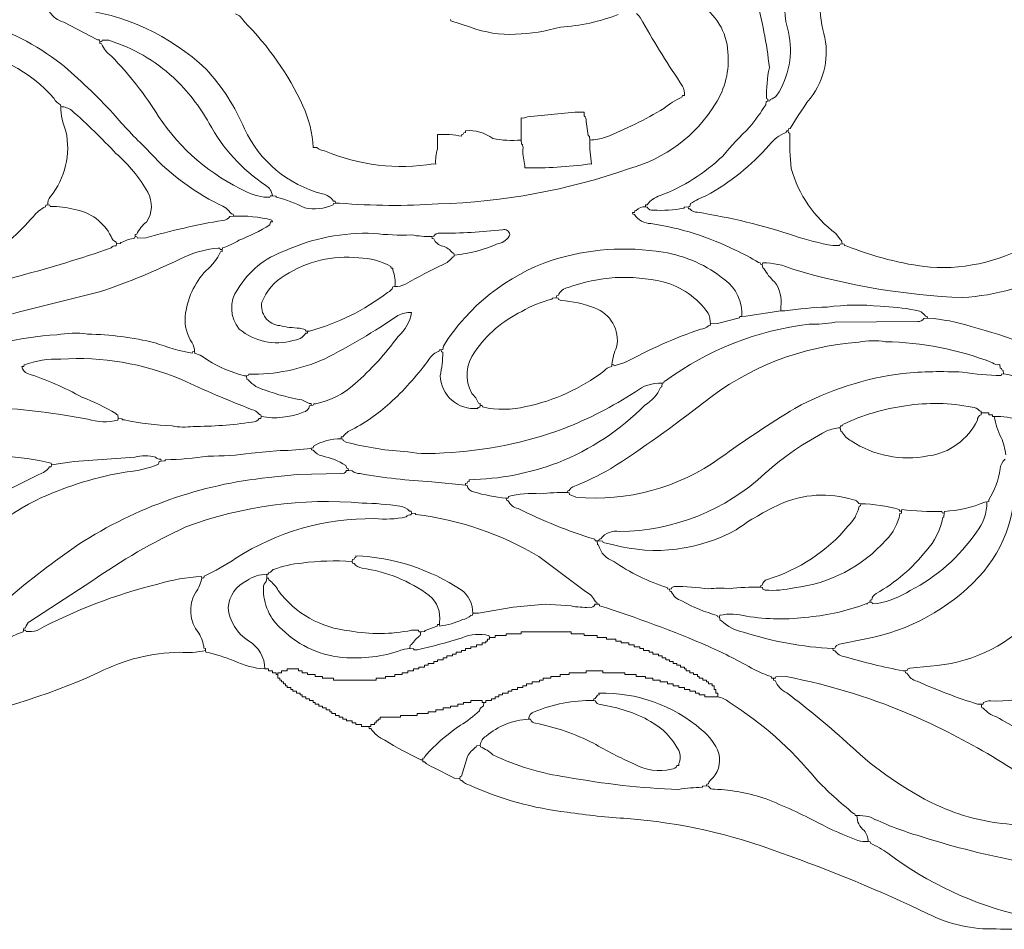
# Model space of a CAD drawing. Header units: millimetres. Extents: x 3818 to 296698, y 517 to 278183.
# Tile 2 of 5: x 112352 to 235159, y 517 to 113968. Entities that reach past the tile are written whole.
import ezdxf

# ---------------------------------------------------------------- set-up
doc = ezdxf.new("R2010")
doc.units = ezdxf.units.MM
for name, color, linetype, lineweight in [('01_MAIN_BUILDING_CLOSED', 7, 'Continuous', 13), ('03_POOLS_AND_WATER', 7, 'Continuous', 13), ('04_PATHS_ISLANDS_AND_BRIDGES', 7, 'Continuous', 13)]:
    doc.layers.add(name, color=color, linetype=linetype, lineweight=lineweight)

msp = doc.modelspace()

# ---------------------------------------------------------------- linework, layer by layer
at = {"layer": '01_MAIN_BUILDING_CLOSED', "linetype": 'Continuous'}
for points in [[(139286, 114714, -0.1702769), (140344, 113723, -0.0895648), (147667, 103223, -0.0979577), (148958, 98032), (149412, 98023, 0.1867075), (150373, 97595, 0.13882), (163979, 95975), (164236, 95949, -0.083211), (164444, 97825), (164468, 99653, -0.0620759), (167477, 99421), (167481, 99654), (167681, 99684), (167739, 99856), (167939, 99886), (167940, 100116, -0.1885793), (171355, 99133, 0.0635699), (174884, 98958), (174884, 101736, 0.2393215), (175675, 101871), (181591, 102420), (182755, 102431), (182760, 101973, -0.2949113), (183001, 101288), (183276, 99507), (183409, 99417), (183449, 98958, 0.0631981), (185426, 99297, 0.0403712), (192696, 102906, -0.0555864), (194970, 104335), (195017, 104519), (195255, 104514, 0.1150463), (195037, 105690, -0.0187493), (190062, 113673, 0.1236152), (189295, 114723)], [(187009, 114611, -0.0747689), (179790, 113034, -0.0596299), (174188, 112155, -0.1007685), (168580, 113024), (166145, 113830), (166094, 114011)]]:
    msp.add_lwpolyline(points, format="xyb", dxfattribs=at)
at = {"layer": '03_POOLS_AND_WATER', "linetype": 'Continuous'}
msp.add_lwpolyline([(237079, 128978, 0.1877618), (222988, 131410, 0.1422519), (212442, 125058, 0.1196315), (208048, 117878, 0.1264792), (208236, 112403, -0.2042215), (206794, 104549, -0.1897317), (205957, 104032), (205909, 103845), (205671, 103819), (205651, 104062), (205480, 104126, -0.054251), (205854, 107986, 0.0450172), (204116, 116847, -0.2602064), (206366, 124653, -0.0627068), (214070, 131300, -0.156315), (226042, 135763, -0.1048818), (234805, 133665), (234998, 133637), (235079, 133494), (235532, 133449)], format="xyb", dxfattribs=at)
for points in [[(169792, 65856), (169766, 66093), (169577, 66140, 0.1236773), (168743, 67354, -0.2904307), (169111, 72556, -0.1281756), (174962, 77585, -0.0729783), (178740, 79103), (178826, 79240), (179282, 79282), (179517, 79254), (179562, 79063), (179876, 78933, -0.0829028), (184041, 78022, -0.3765865), (186809, 73144, 0.0765606), (186227, 70949), (186187, 70726, 0.1933782), (185203, 70121, -0.1109654), (175486, 65718, -0.1140646), (170096, 65662), (170034, 65836)], [(161227, 52431), (161187, 52208, 0.2326007), (160542, 51949, -0.0749051), (156597, 51736, 0.1462535), (139310, 46802, -0.0348154), (135354, 44543), (135306, 44355), (135069, 44329, -0.1104869), (134305, 42547, 0.3147895), (134676, 37454, -0.1157167), (135335, 35602), (135511, 35543), (135532, 35301), (135579, 35084, -0.0444819), (139090, 33997, 0.0951181), (142940, 32986, 0.2639823), (140888, 36490, -0.2263436), (138336, 40624, -0.2670181), (140718, 44004, -0.1526826), (143171, 44792), (143403, 44823), (143440, 45021), (143614, 45071), (143980, 45375, -0.067195), (147551, 46199, -0.0467095), (153819, 46412), (153852, 46642), (154057, 46673), (154099, 46845), (154285, 46876), (154282, 47106, -0.1352899), (167403, 42866, -0.2430526), (168866, 39931), (169580, 39938), (173892, 40691), (177904, 41073), (181122, 40844, 0.061984), (183393, 40682, 0.3582902), (184141, 41060), (184375, 41088), (184349, 41325), (184160, 41371, 0.1743448), (182921, 42643), (177100, 47007, 0.1053828), (161775, 52257), (161685, 52391)]]:
    msp.add_lwpolyline(points, format="xyb", close=True, dxfattribs=at)
at = {"layer": '04_PATHS_ISLANDS_AND_BRIDGES', "linetype": 'Continuous'}
for points in [[(239236, 86459, -0.1559041), (225910, 83086, -0.067667), (215435, 85778), (215227, 85794), (215171, 85973), (214931, 85995), (214871, 86434), (214709, 86495), (214158, 87306, -0.1699267), (208594, 95399, -0.0397554), (208409, 99809), (208237, 99873), (208218, 100116), (208247, 100349), (208442, 100390, -0.0322752), (211319, 104653, 0.2299804), (212520, 112751, -0.2282317), (214329, 121551, -0.2663691), (227893, 127893, -0.2139281), (237665, 123545, -0.1454009)], [(208048, 117878, 0.1264792), (208236, 112403, -0.2042215), (206794, 104549, -0.1897317), (205957, 104032), (205909, 103845), (205671, 103819), (205454, 103774), (205408, 103361, -0.0284868), (203387, 100548, 0.0341611), (200042, 96949, -0.098365), (192239, 92021, 0.1657667), (190625, 90892), (190425, 90856), (190394, 90625), (190628, 90597, 0.3564128), (191378, 90217, 0.0622151), (195168, 90453), (195259, 90585), (195718, 90625), (195942, 90664), (196028, 91036, -0.0613438), (198024, 92023, 0.0859023), (205845, 98322, -0.1384417), (207931, 99904), (207980, 100091), (208218, 100116), (208247, 100349), (208442, 100390, -0.0322752), (211319, 104653, 0.2299804), (212520, 112751, -0.2282317), (214329, 121551, -0.2663691)], [(104220, 59438, -0.079548), (116277, 58669), (116319, 58449), (119166, 58844), (126712, 59399, -0.1396866), (129292, 59394, 0.2326037), (129937, 59135), (129977, 58912), (130435, 58952), (130527, 59084, 0.0319463), (135832, 59538, 0.0368012), (141252, 59905), (144860, 60233, 0.0383148), (148727, 60532), (148959, 60563), (148996, 60762, -0.1416107), (152431, 61690), (152462, 61921), (152663, 61956, -0.1463474), (153821, 62846, 0.0684606), (158813, 66419, 0.0525157), (163474, 71711, -0.1821169), (164644, 72589), (164693, 72776), (164931, 72801), (165148, 72846), (165195, 73258, -0.1728109), (178760, 83972, -0.1180399), (192604, 84965, -0.1319565), (200285, 81535, -0.2530489), (202431, 76968), (202924, 76973), (207292, 77662), (207292, 78160, 0.2085295), (206496, 81265, -0.0881236), (205183, 82934), (205029, 83003), (204977, 83449), (204739, 83474), (204690, 83661), (204495, 83689, 0.0363297), (201637, 85202, 0.0803727), (191089, 88543, -0.2442226), (189028, 89676), (188825, 89710), (188773, 89931), (189018, 89940), (189059, 90132), (189239, 90177, -0.225732), (190394, 90625), (190425, 90856), (190625, 90892, -0.1657667), (192239, 92021, 0.098365), (200042, 96949, -0.0341611), (203387, 100548, 0.0284868), (205408, 103361), (205454, 103774), (205671, 103819), (205651, 104062), (205480, 104126, -0.054251), (205854, 107986, 0.0450172), (204116, 116847, -0.2602064)], [(196983, 115964, -0.2567787), (200676, 109935, -0.1680022), (199116, 103430, -0.1894417), (188398, 95399, -0.0770926), (164567, 90989, -0.0370867), (152234, 91088), (151736, 91088), (151502, 91059), (151459, 90867, -0.1551727), (147896, 90488, 0.0601626), (144401, 91827), (144319, 91969), (143866, 92014), (143623, 91994), (143560, 91823, -0.1291099), (140658, 92510, -0.140798), (129680, 101902, 0.0533721), (123785, 109433, -0.1261445), (122553, 110943), (122364, 110990), (122338, 111227), (122297, 111448), (122076, 111464), (117837, 113671, -0.1677137), (116088, 114895)], [(119260, 115325, -0.1640386), (135590, 107812, -0.0888877), (140395, 100349, 0.2235682), (150112, 92241, -0.1925296), (151504, 91354), (151705, 91319), (151736, 91088), (152234, 91088, 0.0370867), (164567, 90989, 0.0770926), (188398, 95399, 0.1894417), (199116, 103430, 0.1680022), (200676, 109935, 0.2567787), (196983, 115964, 0.1809224)], [(116088, 114895, 0.1677137), (117837, 113671), (122076, 111464), (122297, 111448), (122338, 111227), (122581, 111247), (122643, 111418), (123463, 111398, -0.11138), (131524, 106755, -0.0730632), (135995, 101041, 0.1240613), (143066, 93298, -0.2160774), (143866, 92014), (144319, 91969), (144401, 91827, -0.0601626), (147896, 90488, 0.1551727), (151459, 90867), (151502, 91059), (151736, 91088), (151705, 91319), (151504, 91354, 0.1925296), (150112, 92241, -0.2235682), (140395, 100349, 0.0888877), (135590, 107812, 0.1640386), (119260, 115325, 0.0543817)], [(189295, 114723, -0.1236152), (190062, 113673, 0.0187493), (195037, 105690, -0.1150463), (195255, 104514), (195017, 104519), (194970, 104335, 0.0555864), (192696, 102906, -0.0403712), (185426, 99297, -0.0631981), (183449, 98958, 0.0388735), (183681, 95949), (183418, 95979, -0.0416243), (175347, 95486), (175374, 95744, -0.0571966), (175094, 97776, 0.3046871), (174924, 98500), (174884, 98958, -0.0635699), (171355, 99133, 0.1885793), (167940, 100116), (167939, 99886), (167739, 99856), (167681, 99684), (167481, 99654), (167477, 99421, 0.0620759), (164468, 99653), (164444, 97825, 0.083211), (164236, 95949), (163979, 95975, -0.13882), (150373, 97595, -0.1867075), (149412, 98023), (148958, 98032, 0.0979577), (147667, 103223, 0.0895648), (140344, 113723, 0.1702769), (139286, 114714)], [(166094, 114011), (166145, 113830), (168580, 113024, 0.1007685), (174188, 112155, 0.0596299), (179790, 113034, 0.0747689), (187009, 114611, -0.0846735)], [(104975, 110067, -0.1983059), (116634, 104134, 0.169991), (117446, 103356), (117477, 103125, -0.1602657), (118848, 102644, -0.023511), (124363, 97280, -0.0893183), (128319, 92439, -0.289581), (128170, 88728, 0.1208354), (126951, 87205), (126762, 87158), (126736, 86921), (126979, 86901), (127042, 86730), (128087, 86740, -0.0309805), (137685, 88935, 0.2060817), (138564, 89410), (139005, 89468), (138973, 89699), (138773, 89734, 0.1415992), (137229, 90933, -0.0984998), (128183, 97859, -0.0258536), (124016, 102257, 0.0299912), (117508, 108481, 0.0932262), (107086, 113799)], [(107086, 113799, -0.0932262), (117508, 108481, -0.0299912), (124016, 102257, 0.0258536), (128183, 97859, 0.0984998), (137229, 90933, -0.1415992), (138773, 89734), (138973, 89699), (139005, 89468, -0.0711883), (143806, 88979), (143866, 88773), (143627, 88750), (143544, 88378, -0.0498298), (139700, 86458, -0.0760729), (137657, 85522), (137616, 85301), (137587, 85067), (137394, 85024, -0.1158576), (135606, 82681, 0.1656413), (132992, 76962, 0.1757147), (133860, 73678, -0.1479462), (134144, 72569), (134185, 72348, -0.109313), (135837, 71485, 0.078152), (140371, 69569), (140625, 69560), (140868, 69580), (140931, 69752, 0.1098267), (150347, 71644, 0.0310757), (159520, 77054, -0.1470759), (161227, 77431, -0.1713149), (159556, 74471, -0.055689), (154149, 68537, -0.1328955), (149251, 66055), (149031, 66051), (148969, 65877), (148727, 65856), (148503, 65818, -0.3034767), (147714, 65017, -0.1409048), (142477, 64468), (142444, 64237), (142240, 64207, -0.234348), (141313, 63780, -0.039813), (133981, 63243, -0.0834951), (131360, 63305, -0.0458322), (125414, 64055), (125201, 64063), (125111, 64196), (124653, 64236), (124610, 64016, -0.1309561), (120851, 64138, 0.0289886), (109143, 65625, 0.040891)], [(101946, 78405, -0.0268624), (112410, 82035, 0.0199825), (123749, 85501, -0.2469029), (124381, 85773), (124421, 85995), (124390, 86227, -0.224084), (123743, 86939, 0.2400172), (119229, 90294, 0.0765028), (116163, 90665), (116099, 90837), (115856, 90856), (115620, 90831), (115573, 90642, 0.1261445), (114063, 89410, -0.047794), (108032, 83866, -0.1763602)], [(239236, 86459, -0.1559041), (225910, 83086, -0.067667), (215435, 85778), (215227, 85794), (215171, 85973), (214931, 85995), (214688, 85976), (214624, 85804), (213782, 85801, -0.0429672), (209004, 87014, 0.040024), (196894, 89949, -0.2414824), (195955, 90364), (195750, 90395), (195718, 90625), (195259, 90585), (195168, 90453, -0.0622151), (191378, 90217, -0.3564128), (190628, 90597), (190394, 90625, 0.225732), (189239, 90177), (189059, 90132), (189018, 89940), (188773, 89931), (188825, 89710), (189028, 89676, 0.2442226), (191089, 88543, -0.0803727), (201637, 85202, -0.0363297), (204495, 83689), (204690, 83661), (204739, 83474), (204977, 83449), (205028, 83661, -0.1018412), (208780, 82854, 0.0626058), (229953, 79307, 0.0525829), (236082, 80353, 0.0721817)], [(103310, 73542, -0.080126), (112484, 77563), (122301, 80014, 0.0318533), (132961, 84400, -0.0831285), (137088, 85488), (137310, 85492), (137373, 85321), (137616, 85301), (137657, 85522, 0.0760729), (139700, 86458, 0.0498298), (143544, 88378), (143627, 88750), (143866, 88773), (143806, 88979, 0.0711883), (139005, 89468), (138564, 89410, -0.2060817), (137685, 88935, 0.0309805), (128087, 86740), (127042, 86730), (126979, 86901), (126736, 86921), (126690, 86704, 0.1049747), (125149, 86211), (124955, 86183), (124875, 86040), (124421, 85995), (124381, 85773, 0.2469029), (123749, 85501, -0.0199825), (112410, 82035, 0.0268624), (101946, 78405)], [(244451, 70843, 0.0405061), (231035, 75711, 0.0624087), (225579, 76736), (225137, 76679, -0.2659664), (224365, 76328), (214047, 76230, -0.0386789), (210832, 75973, 0.1321483), (192919, 68914), (192745, 68864), (192709, 68665), (192477, 68634), (192426, 68186), (192275, 68114, -0.1643909), (190344, 65906, -0.1039396), (179478, 58716, -0.0864269), (168403, 56597), (168406, 56367), (168219, 56336), (168177, 56164), (167972, 56133), (167940, 55903), (168164, 55864, 0.3200781), (168973, 55084, 0.0500212), (173032, 54282), (173267, 54311), (173312, 54502, -0.0893664), (177256, 54825, -0.0376506), (180671, 54977), (180703, 55208), (180904, 55243, -0.2348333), (181355, 55686, 0.0312242), (186040, 57942, 0.0224037), (197669, 66220, -0.1520821), (217002, 73738, -0.0952424), (220323, 73795, -0.0903888), (233678, 71178, 0.223003), (234606, 70949), (234630, 70514), (234794, 70454), (234844, 70288), (235009, 70230), (235069, 69792, -0.0714813), (239102, 68501, -0.0681902)], [(109143, 65625, -0.0289886), (120851, 64138, 0.1309561), (124610, 64016), (124653, 64236), (124588, 64670), (124416, 64721), (124336, 64863, 0.0409075), (120122, 66882, 0.0502054), (113342, 69822, -0.2778734), (112616, 70718), (112856, 70721), (112900, 70908, -0.0940791), (117477, 71643, -0.1148499), (132523, 69097, 0.018943), (141281, 65355, -0.1767208), (142242, 64731), (142445, 64698), (142477, 64468, 0.1409048), (147714, 65017, 0.3034767), (148503, 65818), (148727, 65856), (148687, 66079), (148470, 66098), (147556, 66538, -0.0531342), (143007, 67775, -0.179194), (140856, 69070), (140688, 69125), (140625, 69560), (140371, 69569, -0.078152), (135837, 71485, 0.109313), (134185, 72348), (134144, 72569), (133903, 72552), (133847, 72387, -0.0482597), (129233, 73677, 0.0534339), (120817, 74752, 0.0842319), (117002, 74665, 0.0886267), (103192, 71346, -0.1160163)], [(239102, 68501, 0.0714813), (235069, 69792), (234827, 69772), (234763, 69600, -0.0448429), (229965, 70011, 0.0341328), (222503, 69858, 0.093981), (209045, 65492, 0.0215962), (199726, 59302, -0.1793698), (181727, 54411), (180946, 54753), (180905, 54947), (180671, 54977, 0.0376506), (177256, 54825, 0.0893664), (173312, 54502), (173267, 54311), (173032, 54282), (173059, 54046), (173249, 54001, 0.2363338), (174521, 52993, 0.0416977), (184086, 49168), (184137, 48983), (184375, 48958), (184606, 48958), (184638, 49190), (184838, 49225, -0.2984603), (187154, 50115, 0.185878), (205341, 57391, -0.0646226), (213022, 62672, -0.089758), (214699, 63079), (214734, 63307), (214943, 63333), (215014, 63486, -0.0763432), (222843, 65814, -0.0891808), (231146, 65637, -0.2247064), (232054, 65192), (232259, 65161), (232292, 64931), (233218, 64931), (233218, 64699), (233681, 64699), (233681, 64468), (233912, 64468, -0.1737848), (239878, 62581)], [(235336, 59677, 0.0713959), (234769, 61853, -0.0816434), (233912, 64468), (233681, 64468), (233681, 64699), (233218, 64699), (233218, 64931), (232292, 64931), (232263, 64697, 0.3067898), (231802, 64028, -0.2541342), (225634, 59551, -0.194613), (216054, 61424, -0.1422942), (214908, 62566), (214752, 62633), (214699, 63079, 0.089758), (213022, 62672, 0.0646226), (205341, 57391, -0.185878), (187154, 50115, 0.2984603), (184838, 49225), (184638, 49190), (184606, 48958), (185055, 48909), (185131, 48761), (186428, 48465, 0.1936594), (201723, 50361, -0.0424814), (207128, 53521, -0.1856733), (216330, 54065, -0.3155208), (217011, 53617), (217245, 53588, -0.0676537), (222049, 52871), (222100, 52687), (222338, 52662), (222387, 52871, 0.0366983), (227356, 52622), (227419, 52450), (227662, 52431), (227713, 52642, 0.0876868), (232738, 53805), (232986, 53819), (233209, 53860), (233228, 54076, 0.1058297), (234643, 57949, -0.2088714), (235269, 59140)], [(239878, 62581, 0.1737848), (233912, 64468, 0.0816434), (234769, 61853, -0.0713959), (235336, 59677)], [(110699, 41616, -0.0273219), (119745, 48542, -0.1189479), (143366, 56866), (146943, 57223), (152372, 57347, 0.3563992), (153122, 57726), (153356, 57755), (153330, 57991), (153140, 58036), (153019, 58360, 0.0958075), (150060, 59551, -0.1575881), (148962, 60269), (148759, 60302), (148727, 60532, -0.0383148), (144860, 60233), (141252, 59905, -0.0368012), (135832, 59538, -0.0319463), (130527, 59084), (130435, 58952), (129977, 58912), (129750, 58876), (129647, 58521, -0.0817056), (125754, 57579, 0.064516), (115085, 54360, 0.1295477), (104041, 45264, -0.1829533)], [(104041, 45264, -0.1295477), (115085, 54360, -0.064516), (125754, 57579, 0.0817056), (129647, 58521), (129750, 58876), (129977, 58912), (129937, 59135, -0.2326037), (129292, 59394, 0.1396866), (126712, 59399), (119166, 58844), (116319, 58449), (116288, 58218), (116087, 58183, -0.1690127), (114731, 57259), (109639, 54713, -0.1282424)], [(235269, 59140, 0.2088714), (234643, 57949, -0.1058297), (233228, 54076), (233209, 53860), (232986, 53819, -0.1776257), (231671, 50042, -0.1259183), (223425, 42778, -0.0921239), (219335, 41139), (218708, 41129), (218646, 41300), (218403, 41319), (218162, 41297), (218106, 41118), (217899, 41102, -0.0669601), (210764, 39468, -0.0734087), (202993, 39567, 0.1189892), (199695, 39688), (199653, 39468), (199716, 39032), (199885, 38979, 0.1431714), (202637, 37590, 0.0665218), (213773, 35532), (214005, 35563, -0.2965159), (214624, 36073), (217895, 36735, 0.1568198), (231961, 44428, 0.227893), (236239, 58229, 0.2247185)], [(240147, 23975, -0.0285224), (234186, 27010, -0.1294005), (232524, 28099), (232355, 28153), (232292, 28588), (231811, 28606, -0.0293412), (224289, 31465, -0.236375), (223017, 32473), (222827, 32518), (222801, 32755), (222543, 32760, -0.0270558), (215303, 34516, -0.207681), (214005, 35267), (213805, 35301), (213773, 35532, -0.0665218), (202637, 37590, -0.1431714), (199885, 38979), (199716, 39032), (199653, 39468), (199412, 39490), (199356, 39669, -0.0628519), (194947, 41474, -0.2236001), (193618, 42657), (193429, 42703), (193403, 42940), (193162, 42962), (193107, 43142, -0.0750872), (186446, 46400, -0.2540463), (184563, 48425), (184420, 48505), (184375, 48958), (184137, 48983), (184086, 49168, -0.0416977), (174521, 52993, -0.2363338), (173249, 54001), (173059, 54046), (173032, 54282, -0.0500212), (168973, 55084, -0.3200781), (168164, 55864), (167940, 55903), (163749, 56342, -0.0326916), (154814, 57360, -0.191118), (153810, 57710), (153356, 57755), (153122, 57726, -0.3563992), (152372, 57347), (146943, 57223), (143366, 56866, 0.1189479), (119745, 48542, 0.0273219), (110699, 41616, -0.0851163)], [(236239, 58229, -0.227893), (231961, 44428, -0.1568198), (217895, 36735), (214624, 36073, 0.2965159), (214005, 35563), (213773, 35532), (213805, 35301), (214005, 35267, 0.207681), (215303, 34516, 0.0270558), (222543, 32760), (222801, 32755), (223035, 32783), (223080, 32974), (223395, 33104), (225909, 33350, 0.1862941), (238484, 39063, 0.18536)], [(110951, 36734, -0.0904756), (112806, 37626), (112847, 37847), (112873, 38084), (113062, 38131, -0.1943032), (113621, 38925), (121339, 43939, -0.0430944), (133085, 50711, -0.1111353), (155076, 53687, -0.02841), (159783, 53301, -0.1771679), (160984, 52686), (161192, 52659), (161227, 52431), (161685, 52391), (161775, 52257, -0.1053828), (177100, 47007), (182921, 42643, -0.1743448), (184160, 41371), (184349, 41325), (184375, 41088), (184613, 41063), (184663, 40878, -0.0252784), (198295, 35795, -0.0241239), (203975, 32910, 0.0427473), (206079, 32040), (206128, 31854), (206366, 31829), (206609, 31849), (206672, 32020), (207964, 32033, -0.0566712), (224190, 26968, -0.068072), (243576, 15104, -0.0816787)], [(101261, 26285, 0.0703848), (122271, 32590, -0.1132157), (132292, 35069, 0.0777343), (135532, 35301), (135511, 35543), (135335, 35602, 0.1157167), (134676, 37454, -0.3147895), (134305, 42547, 0.1104869), (135069, 44329), (135018, 44540, 0.0556577), (129572, 43576, 0.0609426), (114512, 37804, -0.095346), (113153, 37656), (113090, 37828), (112847, 37847), (112806, 37626, 0.0904756), (110951, 36734, -0.0501153)], [(236061, 13608, -0.0899273), (226672, 16024, -0.0741815), (215989, 23396, 0.0245896), (208020, 30011, -0.1948838), (206578, 31543), (206391, 31591), (206366, 31829), (206128, 31854), (206079, 32040, -0.0427473), (203975, 32910, 0.0241239), (198295, 35795, 0.0252784), (184663, 40878), (184613, 41063), (184375, 41088), (184141, 41060, -0.3582902), (183393, 40682, -0.061984), (181122, 40844), (177904, 41073), (173892, 40691), (169580, 39938), (168866, 39931), (168831, 39703), (168621, 39677, -0.1539789), (167574, 39139, -0.074685), (164745, 38335), (164699, 38542), (164461, 38517), (164412, 38331), (162918, 37804), (162838, 37661), (162384, 37616), (162322, 37180, 0.0935279), (161227, 36023), (161058, 35968), (160995, 35532), (161452, 35495), (161538, 35368), (161928, 35389, 0.0249392), (167523, 36875, -0.1586453), (170906, 37141), (170949, 36921), (171644, 36921), (171644, 37153), (173032, 37153), (173032, 37384), (174884, 37384), (174884, 37616), (181134, 37616), (181134, 37384), (182755, 37384), (182755, 37153), (184375, 37153), (184375, 36921), (185532, 36921), (185532, 36690), (186690, 36690), (186690, 36458), (187384, 36458), (187384, 36227), (188310, 36227), (188310, 35995), (189005, 35995), (189005, 35764), (189699, 35764), (189699, 35532), (190162, 35532), (190162, 35301), (190856, 35301), (190856, 35069), (191319, 35069), (191319, 34838), (192014, 34838), (192014, 34606), (192477, 34606), (192477, 34375), (192940, 34375), (192940, 34144), (193403, 34144), (193403, 33912), (193866, 33912), (193866, 33681), (194329, 33681), (194329, 33449), (194792, 33449), (194792, 33218), (195255, 33218), (195255, 32986), (195486, 32986), (195486, 32755), (195949, 32755), (195949, 32523), (196412, 32523), (196412, 32292), (196875, 32292), (196875, 32060), (197106, 32060), (197106, 31829), (197569, 31829), (197569, 31597), (198032, 31597), (198032, 31366), (198264, 31366), (198264, 31134), (198727, 31134), (198727, 30903), (198958, 30903), (198958, 30440), (199190, 30440), (199190, 29977), (199421, 29977), (199421, 29514, -0.1438292), (200822, 28831, -0.0842141), (211632, 19271, 0.0319067), (216340, 14979), (216514, 14929), (216551, 14730), (216782, 14699, -0.0716918), (218278, 14573, 0.0370259), (224277, 12240, 0.0274431), (236409, 9094, -0.1617873)], [(238318, 785, -0.0701338), (234144, 579, -0.1279448), (225612, 2463, 0.0277717), (207263, 10041, 0.0714211), (188178, 14335, -0.0222999), (180634, 15125, -0.0770425), (168480, 18480, -0.1427881), (167489, 19074), (167280, 19101), (167245, 19329), (167270, 19567), (167455, 19617), (168201, 22077, -0.1159161), (169301, 23264), (169356, 23433), (169792, 23495), (169826, 23267, -0.0824805), (171369, 22295, 0.0803613), (180615, 19504, 0.0374335), (194536, 17964, -0.0313346), (197483, 18231), (197574, 18363), (198032, 18403), (198267, 18374, 0.3557395), (199016, 17994, -0.0713902), (205440, 16782, -0.0266246), (211954, 13806, 0.0326823), (216903, 11583, 0.0806178), (218171, 11458), (218408, 11432), (218455, 11244, -0.0530482), (220644, 9995, 0.1059653), (237406, 2220, -0.1770745)]]:
    msp.add_lwpolyline(points, format="xyb", dxfattribs=at)
for points in [[(143866, 92014, 0.2160774), (143066, 93298, -0.1240613), (135995, 101041, 0.0730632), (131524, 106755, 0.11138), (123463, 111398), (122643, 111418), (122581, 111247), (122338, 111227), (122364, 110990), (122553, 110943, 0.1261445), (123785, 109433, -0.0533721), (129680, 101902, 0.140798), (140658, 92510, 0.1291099), (143560, 91823), (143623, 91994)], [(117477, 103125), (117446, 103356, -0.169991), (116634, 104134, 0.1983059), (104975, 110067, 0.1160432), (97883, 109061, 0.2320482), (87064, 96732, 0.1176899), (87198, 88603), (87209, 88394), (87344, 88305), (87384, 87847), (87822, 87787), (87882, 87623, -0.130975), (88498, 87109, 0.2335882), (98795, 80971, 0.1763602), (108032, 83866, 0.047794), (114063, 89410, -0.1261445), (115573, 90642), (115620, 90831), (115856, 90856, -0.1915462), (116194, 91912, 0.2283961), (118110, 100054, -0.0897058)], [(117477, 103125, 0.0897058), (118110, 100054, -0.2283961), (116194, 91912, 0.1915462), (115856, 90856), (116099, 90837), (116163, 90665, -0.0765028), (119229, 90294, -0.2400172), (123743, 86939, 0.224084), (124390, 86227), (124421, 85995), (124875, 86040), (124955, 86183), (125149, 86211, -0.1049747), (126690, 86704), (126736, 86921), (126762, 87158), (126951, 87205, -0.1208354), (128170, 88728, 0.289581), (128319, 92439, 0.0893183), (124363, 97280, 0.023511), (118848, 102644, 0.1602657)], [(174884, 98958), (174884, 101736, 0.2393215), (175675, 101871), (181591, 102420), (182755, 102431), (182760, 101973, -0.2949113), (183001, 101288), (183276, 99507), (183409, 99417), (183449, 98958, 0.0388735), (183681, 95949), (183418, 95979, -0.0416243), (175347, 95486), (175374, 95744, -0.0571966), (175094, 97776, 0.3046871), (174924, 98500)], [(208218, 100116), (207980, 100091), (207931, 99904, 0.1384417), (205845, 98322, -0.0859023), (198024, 92023, 0.0613438), (196028, 91036), (195942, 90664), (195718, 90625), (195750, 90395), (195955, 90364, 0.2414824), (196894, 89949, -0.040024), (209004, 87014, 0.0429672), (213782, 85801), (214624, 85804), (214688, 85976), (214931, 85995), (214871, 86434), (214709, 86495), (214158, 87306, -0.1699267), (208594, 95399, -0.0397554), (208409, 99809), (208237, 99873)], [(163773, 86921), (164008, 86950, -0.3563992), (164758, 87329, 0.0278054), (172581, 87774, -0.4162925), (173494, 87183, -0.2765984), (172039, 86063, -0.0823798), (166551, 84606), (166519, 84375), (166319, 84340, -0.1463937), (165160, 83451, 0.0220341), (160463, 80974, -0.1093975), (159144, 80671), (158912, 80640, -0.2033324), (158248, 79946, -0.0950826), (148518, 75125), (148264, 75116), (148232, 74884), (148032, 74850, -0.2148804), (146428, 73942, -0.2438163), (139731, 75379, -0.3406199), (139548, 80359, -0.1726376), (145410, 85145, -0.1145497), (156529, 87316, 0.0412394), (161203, 87129, 0.048166)], [(166551, 84606), (166519, 84375), (166319, 84340, -0.1463937), (165160, 83451, 0.0220341), (160463, 80974, -0.1093975), (159144, 80671, 0.1157454), (158906, 82748), (158912, 82986), (158684, 82989), (158643, 83180, 0.1200516), (154646, 84276, 0.170386), (145452, 82094, 0.1668658), (142561, 78737, 0.448174), (144794, 75813, 0.0517805), (147254, 75498), (147975, 75325), (148026, 75140), (148264, 75116), (148232, 74884), (148032, 74850, -0.2148804), (146428, 73942, -0.2438163), (139731, 75379, -0.3406199), (139548, 80359, -0.1726376), (145410, 85145, -0.1145497), (156529, 87316, 0.0412394), (161203, 87129, 0.048166), (163773, 86921), (163799, 86685), (163990, 86640, 0.2541013), (165128, 85730, -0.1672108), (166319, 84873), (166519, 84838)], [(163773, 86921), (164008, 86950, -0.3563992), (164758, 87329, 0.0278054), (172581, 87774, -0.4162925), (173494, 87183, -0.2765984), (172039, 86063, -0.0823798), (166551, 84606), (166519, 84838), (166319, 84873, 0.1672108), (165128, 85730, -0.2541013), (163990, 86640), (163799, 86685)], [(100810, 70949), (100862, 71395), (101017, 71464, -0.1496814), (103310, 73542, -0.080126), (112484, 77563), (122301, 80014, 0.0318533), (132961, 84400, -0.0831285), (137088, 85488), (137310, 85492), (137373, 85321), (137616, 85301), (137587, 85067), (137394, 85024, -0.1158576), (135606, 82681, 0.1656413), (132992, 76962, 0.1757147), (133860, 73678, -0.1479462), (134144, 72569), (133903, 72552), (133847, 72387, -0.0482597), (129233, 73677, 0.0534339), (120817, 74752, 0.0842319), (117002, 74665, 0.0886267), (103192, 71346, -0.1160163)], [(202431, 76968, 0.2530489), (200285, 81535, 0.1319565), (192604, 84965, 0.1180399), (178760, 83972, 0.1728109), (165195, 73258), (165148, 72846), (164931, 72801), (164950, 72558), (165121, 72495, -0.0528502), (164786, 69561, 0.4292044), (169449, 65480), (169538, 65613), (169754, 65631), (169792, 65856), (169766, 66093), (169577, 66140, 0.1236773), (168743, 67354, -0.2904307), (169111, 72556, -0.1281756), (174962, 77585, -0.0729783), (178740, 79103), (178826, 79240), (179282, 79282), (179309, 79519), (179499, 79564, -0.2378268), (180773, 80570, -0.1486992), (192602, 81259, -0.1794001), (198208, 77376, -0.1326457), (198495, 76042), (199403, 76077), (202134, 76766), (202190, 76945)], [(159144, 80671, 0.1157454), (158906, 82748), (158912, 82986), (158684, 82989), (158643, 83180, 0.1200516), (154646, 84276, 0.170386), (145452, 82094, 0.1668658), (142561, 78737, 0.448174), (144794, 75813, 0.0517805), (147254, 75498), (147975, 75325), (148026, 75140), (148264, 75116), (148518, 75125, 0.0950826), (158248, 79946, 0.2033324), (158912, 80640)], [(204977, 83449), (205028, 83661, -0.1018412), (208780, 82854, 0.0626058), (229953, 79307, 0.0525829), (236082, 80353, 0.0721817), (243275, 83575, -0.1279836), (244560, 83912, -0.1116753), (243976, 81024, 0.2059609), (245317, 72400, -0.1183744), (245718, 70718, -0.0822193), (244451, 70843, 0.0405061), (231035, 75711, 0.0624087), (225579, 76736), (225547, 76967), (225346, 77002, 0.2117222), (224043, 77747, 0.0368998), (219659, 78224, 0.0582665), (213077, 78127, 0.025455), (207788, 77664), (207292, 77662), (207292, 78160, 0.2085295), (206496, 81265, -0.0881236), (205183, 82934), (205029, 83003)], [(179282, 79282), (179309, 79519), (179499, 79564, -0.2378268), (180773, 80570, -0.1486992), (192602, 81259, -0.1794001), (198208, 77376, -0.1326457), (198495, 76042), (198459, 75815), (198246, 75793, -0.1812363), (197308, 75377, 0.0436978), (187837, 71192), (186505, 70786), (186461, 70938), (186227, 70949, -0.0765606), (186809, 73144, 0.3765865), (184041, 78022, 0.0829028), (179876, 78933), (179562, 79063), (179517, 79254)], [(140625, 69560), (140868, 69580), (140931, 69752, 0.1098267), (150347, 71644, 0.0310757), (159520, 77054, -0.1470759), (161227, 77431, -0.1713149), (159556, 74471, -0.055689), (154149, 68537, -0.1328955), (149251, 66055), (149031, 66051), (148969, 65877), (148727, 65856), (148687, 66079), (148470, 66098), (147556, 66538, -0.0531342), (143007, 67775, -0.179194), (140856, 69070), (140688, 69125)], [(225579, 76736), (225547, 76967), (225346, 77002, 0.2117222), (224043, 77747, 0.0368998), (219659, 78224, 0.0582665), (213077, 78127, 0.025455), (207788, 77664), (207292, 77662), (202924, 76973), (202431, 76968), (202190, 76945), (202134, 76766), (199403, 76077), (198495, 76042), (198459, 75815), (198246, 75793, -0.1812363), (197308, 75377, 0.0436978), (187837, 71192), (186505, 70786), (186461, 70938), (186227, 70949), (186187, 70726, 0.1933782), (185203, 70121, -0.1109654), (175486, 65718, -0.1140646), (170096, 65662), (170034, 65836), (169792, 65856), (169754, 65631), (169538, 65613), (169449, 65480, -0.4292044), (164786, 69561, 0.0528502), (165121, 72495), (164950, 72558), (164931, 72801), (164693, 72776), (164644, 72589, 0.1821169), (163474, 71711, -0.0525157), (158813, 66419, -0.0684606), (153821, 62846, 0.1463474), (152663, 61956), (152462, 61921), (152431, 61690), (152664, 61660), (152705, 61466), (153157, 61250, 0.0482947), (160764, 60069, 0.0680791), (165294, 59937, 0.0755896), (180121, 62935, 0.0508712), (189156, 67557, -0.1831949), (192477, 68634), (192709, 68665), (192745, 68864), (192919, 68914, -0.1321483), (210832, 75973, 0.0386789), (214047, 76230), (224365, 76328, 0.2659664), (225137, 76679)], [(235069, 69792), (235009, 70230), (234844, 70288), (234794, 70454), (234630, 70514), (234606, 70949, -0.223003), (233678, 71178, 0.0903888), (220323, 73795, 0.0952424), (217002, 73738, 0.1520821), (197669, 66220, -0.0224037), (186040, 57942, -0.0312242), (181355, 55686, 0.2348333), (180904, 55243), (180703, 55208), (180671, 54977), (180905, 54947), (180946, 54753), (181727, 54411, 0.1793698), (199726, 59302, -0.0215962), (209045, 65492, -0.093981), (222503, 69858, -0.0341328), (229965, 70011, 0.0448429), (234763, 69600), (234827, 69772)], [(142477, 64468), (142445, 64698), (142242, 64731, 0.1767208), (141281, 65355, -0.018943), (132523, 69097, 0.1148499), (117477, 71643, 0.0940791), (112900, 70908), (112856, 70721), (112616, 70718, 0.2778734), (113342, 69822, -0.0502054), (120122, 66882, -0.0409075), (124336, 64863), (124416, 64721), (124588, 64670), (124653, 64236), (125111, 64196), (125201, 64063), (125414, 64055, 0.0458322), (131360, 63305, 0.0834951), (133981, 63243, 0.039813), (141313, 63780, 0.234348), (142240, 64207), (142444, 64237)], [(192477, 68634, 0.1831949), (189156, 67557, -0.0508712), (180121, 62935, -0.0755896), (165294, 59937, -0.0680791), (160764, 60069, -0.0482947), (153157, 61250), (152705, 61466), (152664, 61660), (152431, 61690, 0.1416107), (148996, 60762), (148959, 60563), (148727, 60532), (148759, 60302), (148962, 60269, 0.1575881), (150060, 59551, -0.0958075), (153019, 58360), (153140, 58036), (153330, 57991), (153356, 57755), (153810, 57710, 0.191118), (154814, 57360, 0.0326916), (163749, 56342), (167940, 55903), (167972, 56133), (168177, 56164), (168219, 56336), (168406, 56367), (168403, 56597, 0.0864269), (179478, 58716, 0.1039396), (190344, 65906, 0.1643909), (192275, 68114), (192426, 68186)], [(232292, 64931), (232259, 65161), (232054, 65192, 0.2247064), (231146, 65637, 0.0891808), (222843, 65814, 0.0763432), (215014, 63486), (214943, 63333), (214734, 63307), (214699, 63079), (214752, 62633), (214908, 62566, 0.1422942), (216054, 61424, 0.194613), (225634, 59551, 0.2541342), (231802, 64028, -0.3067898), (232263, 64697)], [(240394, 62153, 0.1118286), (241450, 59043, -0.1089154), (242708, 50116, -0.18536), (238484, 39063, -0.1862941), (225909, 33350), (223395, 33104), (223080, 32974), (223035, 32783), (222801, 32755), (222827, 32518), (223017, 32473, 0.236375), (224289, 31465, 0.0293412), (231811, 28606), (232292, 28588), (232526, 28616), (232571, 28807, -0.1140946), (233480, 29021, 0.1947257), (244591, 32724, 0.210164), (249653, 45255, 0.1133742), (248099, 55275, -0.0938389), (247106, 58449), (246883, 58489), (246863, 58704, 0.1400544), (244174, 60841, 0.1283645)], [(116319, 58449), (116277, 58669, 0.079548), (104220, 59438, 0.167249), (95369, 54871), (95230, 54566), (95075, 54497), (95023, 54051), (95261, 54026), (95313, 53842, 0.0801185), (98495, 53587), (101737, 53357, 0.1282424), (109639, 54713), (114731, 57259, 0.1690127), (116087, 58183), (116288, 58218)], [(247106, 58449, 0.0938389), (248099, 55275, -0.1133742), (249653, 45255, -0.210164), (244591, 32724, -0.1947257), (233480, 29021, 0.1140946), (232571, 28807), (232526, 28616), (232292, 28588), (232355, 28153), (232524, 28099, 0.1294005), (234186, 27010, 0.0285224), (240147, 23975), (240394, 23958), (240628, 23987, -0.3563992), (241378, 24366, 0.1775232), (251637, 27993, 0.1785892), (256297, 36758, 0.123264), (255002, 49447, -0.1221974), (254051, 53125), (254020, 53356, -0.2031499), (253325, 54020, 0.1179488), (248254, 58204, 0.1205147)], [(217245, 53588), (217011, 53617, 0.3155208), (216330, 54065, 0.1856733), (207128, 53521, 0.0424814), (201723, 50361, -0.1936594), (186428, 48465), (185131, 48761), (185055, 48909), (184606, 48958), (184375, 48958), (184420, 48505), (184563, 48425, 0.2540463), (186446, 46400, 0.0750872), (193107, 43142), (193162, 42962), (193403, 42940), (193637, 42968), (193681, 43158), (193987, 43279, -0.0336592), (198282, 42970, -0.0706811), (200841, 42994, -0.0376366), (204745, 43171), (204772, 43408), (204962, 43453, -0.2604609), (205621, 44148, 0.1437386), (215656, 50779, 0.148594), (217048, 53287), (217224, 53346)], [(161227, 52431), (161192, 52659), (160984, 52686, 0.1771679), (159783, 53301, 0.02841), (155076, 53687, 0.1111353), (133085, 50711, 0.0430944), (121339, 43939), (113621, 38925, 0.1943032), (113062, 38131), (112873, 38084), (112847, 37847), (113090, 37828), (113153, 37656, 0.095346), (114512, 37804, -0.0609426), (129572, 43576, -0.0556577), (135018, 44540), (135069, 44329), (135306, 44355), (135354, 44543, 0.0348154), (139310, 46802, -0.1462535), (156597, 51736, 0.0749051), (160542, 51949, -0.2326007), (161187, 52208)], [(222338, 52662), (222387, 52871, 0.0366983), (227356, 52622), (227419, 52450), (227662, 52431), (227621, 51973), (227487, 51884, -0.1391768), (225413, 47736, -0.0991903), (219177, 42398, 0.1943032), (218618, 41603), (218429, 41556), (218403, 41319), (218162, 41297), (218106, 41118), (217899, 41102, -0.0669601), (210764, 39468, -0.0734087), (202993, 39567, 0.1189892), (199695, 39688), (199653, 39468), (199412, 39490), (199356, 39669, -0.0628519), (194947, 41474, -0.2236001), (193618, 42657), (193429, 42703), (193403, 42940), (193637, 42968), (193681, 43158), (193987, 43279, -0.0336592), (198282, 42970, -0.0706811), (200841, 42994, -0.0376366), (204745, 43171), (204980, 43143), (205024, 42952), (205338, 42823, 0.0742243), (208968, 43115, 0.184588), (220387, 49058, 0.1542777), (222141, 52361), (222317, 52420)], [(217245, 53588), (217224, 53346), (217048, 53287, -0.148594), (215656, 50779, -0.1437386), (205621, 44148, 0.2604609), (204962, 43453), (204772, 43408), (204745, 43171), (204980, 43143), (205024, 42952), (205338, 42823, 0.0742243), (208968, 43115, 0.184588), (220387, 49058, 0.1542777), (222141, 52361), (222317, 52420), (222338, 52662), (222100, 52687), (222049, 52871, 0.0676537)], [(227662, 52431), (227713, 52642, 0.0876868), (232738, 53805), (232986, 53819, -0.1776257), (231671, 50042, -0.1259183), (223425, 42778, -0.0921239), (219335, 41139), (218708, 41129), (218646, 41300), (218403, 41319), (218429, 41556), (218618, 41603, -0.1943032), (219177, 42398, 0.0991903), (225413, 47736, 0.1391768), (227487, 51884), (227621, 51973)], [(153819, 46412), (153852, 46642), (154057, 46673), (154099, 46845), (154285, 46876), (154282, 47106, -0.1352899), (167403, 42866, -0.2430526), (168866, 39931), (168831, 39703), (168621, 39677, -0.1539789), (167574, 39139, -0.074685), (164745, 38335), (164699, 38542), (164699, 38804, 0.2698651), (163442, 42145, 0.1278905), (155048, 45557, -0.1991763), (154054, 46149), (153852, 46181)], [(153819, 46412, 0.0467095), (147551, 46199, 0.067195), (143980, 45375), (143614, 45071), (143440, 45021), (143403, 44823), (143171, 44792), (143171, 44329), (143403, 44297), (143438, 44097, -0.1108234), (144607, 42755, 0.211684), (153491, 37750, 0.0961904), (161235, 37811), (162078, 37807), (162141, 37636), (162384, 37616), (162838, 37661), (162918, 37804), (164412, 38331), (164461, 38517), (164699, 38542), (164699, 38804, 0.2698651), (163442, 42145, 0.1278905), (155048, 45557, -0.1991763), (154054, 46149), (153852, 46181)], [(142940, 32986, 0.2639823), (140888, 36490, -0.2263436), (138336, 40624, -0.2670181), (140718, 44004, -0.1526826), (143171, 44792), (143171, 44329), (143114, 43887, 0.2665526), (142764, 43116, 0.2300101), (145081, 37905, 0.1844283), (153137, 34387, 0.1040451), (160337, 35469), (160995, 35532), (161452, 35495), (161538, 35368), (161928, 35389, 0.0249392), (167523, 36875, -0.1586453), (170906, 37141), (170949, 36921), (170949, 36690), (170718, 36690), (170718, 36458), (170486, 36458), (170486, 36227), (170023, 36227), (170023, 35995), (169329, 35995), (169329, 35764), (168634, 35764), (168634, 35532), (167940, 35532), (167940, 35301), (167477, 35301), (167477, 35069), (166782, 35069), (166782, 34838), (166319, 34838), (166319, 34606), (165625, 34606), (165625, 34375), (165162, 34375), (165162, 34144), (164468, 34144), (164468, 33912), (164005, 33912), (164005, 33681), (163310, 33681), (163310, 33449), (162847, 33449), (162847, 33218), (162153, 33218), (162153, 32986), (161458, 32986), (161458, 32755), (160764, 32755), (160764, 32523), (160069, 32523), (160069, 32292), (159144, 32292), (159144, 32060), (157986, 32060), (157986, 31829), (156829, 31829), (156829, 31597), (151505, 31597), (151505, 31829), (150116, 31829), (150116, 32060), (149190, 32060), (149190, 32292), (148264, 32292), (148264, 32523), (147569, 32523), (147569, 32755), (147106, 32755), (147106, 32986), (145718, 32986), (145718, 32755), (145023, 32755), (145023, 32523), (144560, 32523), (144560, 32292), (144329, 32292), (144329, 32523), (143866, 32523), (143866, 32755), (143403, 32755), (143403, 32986)], [(143171, 44329), (143114, 43887, 0.2665526), (142764, 43116, 0.2300101), (145081, 37905, 0.1844283), (153137, 34387, 0.1040451), (160337, 35469), (160995, 35532), (161058, 35968), (161227, 36023, -0.0935279), (162322, 37180), (162384, 37616), (162141, 37636), (162078, 37807), (161235, 37811, -0.0961904), (153491, 37750, -0.211684), (144607, 42755, 0.1108234), (143438, 44097), (143403, 44297)], [(199421, 29514), (197801, 29514), (197801, 29745), (197106, 29745), (197106, 29977), (196644, 29977), (196644, 30208), (195949, 30208), (195949, 30440), (195255, 30440), (195255, 30671), (194560, 30671), (194560, 30903), (193866, 30903), (193866, 31134), (193171, 31134), (193171, 31366), (192245, 31366), (192245, 31597), (191319, 31597), (191319, 31829), (190394, 31829), (190394, 32060), (189236, 32060), (189236, 32292), (187847, 32292), (187847, 32523), (185069, 32523), (185069, 32755), (182986, 32755), (182986, 32523), (180903, 32523), (180903, 32292), (179745, 32292), (179745, 32060), (178588, 32060), (178588, 31829), (177662, 31829), (177662, 31597), (177199, 31597), (177199, 31366), (176273, 31366), (176273, 31134), (175579, 31134), (175579, 30903), (175116, 30903), (175116, 30671), (174421, 30671), (174421, 30440), (173727, 30440), (173727, 30208), (173264, 30208), (173264, 29977), (172569, 29977), (172569, 29745), (172106, 29745), (172106, 29514), (171644, 29514), (171644, 29282), (171181, 29282), (171181, 29051), (170486, 29051), (170486, 28819), (170255, 28819), (170195, 28381, 0.2042344), (169686, 27767, -0.0598878), (167318, 25969, 0.0464259), (163410, 22702), (162895, 22086), (162846, 21912), (162647, 21875), (162616, 21644), (162651, 21416), (162859, 21389, 0.1199872), (163974, 20687), (166573, 19378), (167245, 19329), (167270, 19567), (167455, 19617), (168201, 22077, -0.1159161), (169301, 23264), (169356, 23433), (169792, 23495, -0.2395642), (170530, 24609, -0.16154), (175810, 26736, -0.3120623), (176532, 27636, -0.1013577), (183912, 29051), (183944, 29282), (184144, 29317), (184413, 29711), (184607, 29746), (184606, 29977, -0.1853664), (197396, 25405, -0.1454218), (199539, 22456, -0.2831588), (198502, 19100), (198301, 18856), (198257, 18676), (198062, 18636), (198032, 18403), (198267, 18374, 0.3557395), (199016, 17994, -0.0713902), (205440, 16782, -0.0266246), (211954, 13806, 0.0326823), (216903, 11583, 0.0806178), (218171, 11458, 0.1723687), (217696, 12835, -0.2483253), (216782, 14699), (216551, 14730), (216514, 14929), (216340, 14979, -0.0319067), (211632, 19271, 0.0842141), (200822, 28831, 0.1438292)], [(253819, 810), (253777, 1266), (253640, 1352, 0.1017325), (251887, 5360, 0.0816787), (243576, 15104, 0.068072), (224190, 26968, 0.0566712), (207964, 32033), (206672, 32020), (206609, 31849), (206366, 31829), (206391, 31591), (206578, 31543, 0.1948838), (208020, 30011, -0.0245896), (215989, 23396, 0.0741815), (226672, 16024, 0.0899273), (236061, 13608, -0.178317), (247701, 7655, -0.1331295), (250810, 810), (250861, 599), (253513, 618), (253577, 790)], [(183912, 29051), (183944, 29282), (184144, 29317), (184413, 29711), (184607, 29746), (184606, 29977, -0.1853664), (197396, 25405, -0.1454218), (199539, 22456, -0.2831588), (198502, 19100), (198301, 18856), (198257, 18676), (198062, 18636), (198032, 18403), (197574, 18363), (197483, 18231, 0.0313346), (194536, 17964, -0.0374335), (180615, 19504, -0.0803613), (171369, 22295, 0.0824805), (169826, 23267), (169792, 23495, -0.2395642), (170530, 24609, -0.16154), (175810, 26736), (176043, 26707, 0.3033205), (176695, 26228, -0.0692031), (183912, 23727, 0.0292641), (188972, 21148, 0.1903742), (193644, 20476, 0.2991654), (194331, 20947), (194560, 20949), (194553, 21187, 0.209455), (194572, 22814, 0.1450725), (191040, 26456, 0.0900007), (184796, 28543, -0.3033205), (184145, 29021)], [(170255, 28819), (170023, 28819), (170023, 29051), (168634, 29051), (168634, 28819), (167708, 28819), (167708, 28588), (167014, 28588), (167014, 28356), (166088, 28356), (166088, 28125), (165162, 28125), (165162, 27894), (164236, 27894), (164236, 27662), (163310, 27662), (163310, 27431), (161921, 27431), (161921, 27199), (159838, 27199), (159838, 26968), (157292, 26968), (157292, 26736), (157060, 26736), (157060, 26505), (156829, 26505), (156829, 26273), (156597, 26273), (156597, 26042), (156134, 26042), (156134, 25810), (155903, 25810), (155934, 25579), (156134, 25543, 0.1227284), (157887, 24091, 0.023224), (162369, 21660), (162616, 21644), (162647, 21875), (162846, 21912), (162895, 22086), (163410, 22702, -0.0464259), (167318, 25969, 0.0598878), (169686, 27767, -0.2042344), (170195, 28381)], [(175810, 26736, -0.3120623), (176532, 27636, -0.1013577), (183912, 29051), (184145, 29021, 0.3033205), (184796, 28543, -0.0900007), (191040, 26456, -0.1450725), (194572, 22814, -0.209455), (194553, 21187), (194560, 20949), (194331, 20947, -0.2991654), (193644, 20476, -0.1903742), (188972, 21148, -0.0292641), (183912, 23727, 0.0692031), (176695, 26228, -0.3033205), (176043, 26707)], [(216782, 14699, 0.2483253), (217696, 12835, -0.1723687), (218171, 11458), (218408, 11432), (218455, 11244, -0.0530482), (220644, 9995, 0.1059653), (237406, 2220, -0.1770745), (238773, 1308), (238973, 1273), (239005, 1042, -0.0490958), (242270, 603), (245411, 618), (245475, 790), (245718, 810, 0.1597223), (243998, 4646, 0.1617873), (236409, 9094, -0.0274431), (224277, 12240, -0.0370259), (218278, 14573, 0.0716918)]]:
    msp.add_lwpolyline(points, format="xyb", close=True, dxfattribs=at)
msp.add_lwpolyline([(199421, 29514), (199421, 29977), (199190, 29977), (199190, 30440), (198958, 30440), (198958, 30903), (198727, 30903), (198727, 31134), (198264, 31134), (198264, 31366), (198032, 31366), (198032, 31597), (197569, 31597), (197569, 31829), (197106, 31829), (197106, 32060), (196875, 32060), (196875, 32292), (196412, 32292), (196412, 32523), (195949, 32523), (195949, 32755), (195486, 32755), (195486, 32986), (195255, 32986), (195255, 33218), (194792, 33218), (194792, 33449), (194329, 33449), (194329, 33681), (193866, 33681), (193866, 33912), (193403, 33912), (193403, 34144), (192940, 34144), (192940, 34375), (192477, 34375), (192477, 34606), (192014, 34606), (192014, 34838), (191319, 34838), (191319, 35069), (190856, 35069), (190856, 35301), (190162, 35301), (190162, 35532), (189699, 35532), (189699, 35764), (189005, 35764), (189005, 35995), (188310, 35995), (188310, 36227), (187384, 36227), (187384, 36458), (186690, 36458), (186690, 36690), (185532, 36690), (185532, 36921), (184375, 36921), (184375, 37153), (182755, 37153), (182755, 37384), (181134, 37384), (181134, 37616), (174884, 37616), (174884, 37384), (173032, 37384), (173032, 37153), (171644, 37153), (171644, 36921), (170949, 36921), (170949, 36690), (170718, 36690), (170718, 36458), (170486, 36458), (170486, 36227), (170023, 36227), (170023, 35995), (169329, 35995), (169329, 35764), (168634, 35764), (168634, 35532), (167940, 35532), (167940, 35301), (167477, 35301), (167477, 35069), (166782, 35069), (166782, 34838), (166319, 34838), (166319, 34606), (165625, 34606), (165625, 34375), (165162, 34375), (165162, 34144), (164468, 34144), (164468, 33912), (164005, 33912), (164005, 33681), (163310, 33681), (163310, 33449), (162847, 33449), (162847, 33218), (162153, 33218), (162153, 32986), (161458, 32986), (161458, 32755), (160764, 32755), (160764, 32523), (160069, 32523), (160069, 32292), (159144, 32292), (159144, 32060), (157986, 32060), (157986, 31829), (156829, 31829), (156829, 31597), (151505, 31597), (151505, 31829), (150116, 31829), (150116, 32060), (149190, 32060), (149190, 32292), (148264, 32292), (148264, 32523), (147569, 32523), (147569, 32755), (147106, 32755), (147106, 32986), (145718, 32986), (145718, 32755), (145023, 32755), (145023, 32523), (144560, 32523), (144560, 32292), (144560, 31829), (144792, 31829), (144792, 31597), (145023, 31597), (145023, 31366), (145255, 31366), (145255, 31134), (145486, 31134), (145486, 30903), (145718, 30903), (145718, 30671), (146181, 30671), (146181, 30440), (146412, 30440), (146412, 30208), (146875, 30208), (146875, 29977), (147338, 29977), (147338, 29745), (147569, 29745), (147569, 29514), (148032, 29514), (148032, 29282), (148495, 29282), (148495, 29051), (148958, 29051), (148958, 28819), (149190, 28819), (149190, 28588), (149653, 28588), (149653, 28356), (150116, 28356), (150116, 28125), (150579, 28125), (150579, 27894), (151042, 27894), (151042, 27662), (151273, 27662), (151273, 27431), (151736, 27431), (151736, 27199), (152199, 27199), (152199, 26968), (152662, 26968), (152662, 26736), (153125, 26736), (153125, 26505), (153819, 26505), (153819, 26273), (154282, 26273), (154282, 26042), (154977, 26042), (154977, 25810), (155903, 25810), (156134, 25810), (156134, 26042), (156597, 26042), (156597, 26273), (156829, 26273), (156829, 26505), (157060, 26505), (157060, 26736), (157292, 26736), (157292, 26968), (159838, 26968), (159838, 27199), (161921, 27199), (161921, 27431), (163310, 27431), (163310, 27662), (164236, 27662), (164236, 27894), (165162, 27894), (165162, 28125), (166088, 28125), (166088, 28356), (167014, 28356), (167014, 28588), (167708, 28588), (167708, 28819), (168634, 28819), (168634, 29051), (170023, 29051), (170023, 28819), (170255, 28819), (170486, 28819), (170486, 29051), (171181, 29051), (171181, 29282), (171644, 29282), (171644, 29514), (172106, 29514), (172106, 29745), (172569, 29745), (172569, 29977), (173264, 29977), (173264, 30208), (173727, 30208), (173727, 30440), (174421, 30440), (174421, 30671), (175116, 30671), (175116, 30903), (175579, 30903), (175579, 31134), (176273, 31134), (176273, 31366), (177199, 31366), (177199, 31597), (177662, 31597), (177662, 31829), (178588, 31829), (178588, 32060), (179745, 32060), (179745, 32292), (180903, 32292), (180903, 32523), (182986, 32523), (182986, 32755), (185069, 32755), (185069, 32523), (187847, 32523), (187847, 32292), (189236, 32292), (189236, 32060), (190394, 32060), (190394, 31829), (191319, 31829), (191319, 31597), (192245, 31597), (192245, 31366), (193171, 31366), (193171, 31134), (193866, 31134), (193866, 30903), (194560, 30903), (194560, 30671), (195255, 30671), (195255, 30440), (195949, 30440), (195949, 30208), (196644, 30208), (196644, 29977), (197106, 29977), (197106, 29745), (197801, 29745), (197801, 29514)], close=True, dxfattribs=at)

doc.saveas('drawing.dxf')
